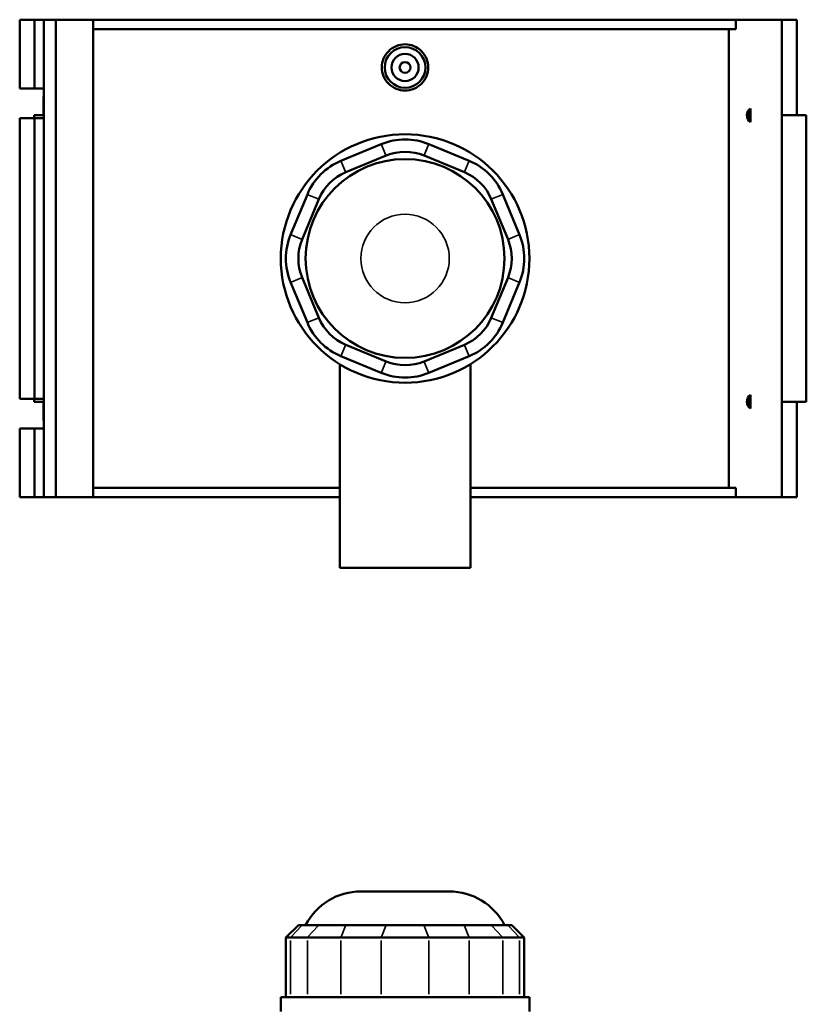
# Model space of a CAD drawing. Header units: inches. Extents: x -3 to 51.4, y -2.5 to 49.9.
# Tile 6 of 9: x 13.6 to 25, y 24.6 to 38.8. Entities that reach past the tile are written whole.
import ezdxf

# ---------------------------------------------------------------- set-up
doc = ezdxf.new("R2010")
doc.units = ezdxf.units.IN
doc.header["$MEASUREMENT"] = 0
doc.layers.add('Visible (ANSI)', color=7, linetype='Continuous', lineweight=50)
doc.layers.add('Visible Narrow (ANSI)', color=7, linetype='Continuous', lineweight=35)

msp = doc.modelspace()

# ---------------------------------------------------------------- linework, layer by layer
at = {"layer": 'Visible (ANSI)'}
for p, q in [((13.5719, 38.8368), (13.5719, 37.8403)), ((13.5719, 38.8368), (13.7876, 38.8368)), ((13.7876, 38.8368), (13.9231, 38.8368)), ((13.7876, 38.8368), (13.7876, 37.8403)), ((13.9231, 38.8368), (13.9231, 37.8403)), ((13.9231, 38.8368), (14.0957, 38.8368)), ((14.0957, 38.8368), (14.0957, 31.9068)), ((14.0957, 38.8368), (14.6377, 38.8368)), ((14.6377, 38.8368), (14.6377, 31.9068)), ((14.6377, 38.8368), (23.9563, 38.8368)), ((24.6272, 38.8368), (23.9563, 38.8368)), ((23.9563, 38.6982), (23.9563, 38.8368)), ((24.8451, 38.8368), (24.6272, 38.8368)), ((24.6272, 38.8368), (24.6272, 31.9068)), ((24.8451, 38.8368), (24.8451, 37.4508)), ((23.9563, 38.6982), (14.6377, 38.6982)), ((23.8555, 32.0454), (23.8555, 38.6982)), ((13.5719, 37.8403), (13.7876, 37.8403)), ((13.7876, 37.8403), (13.9231, 37.8403)), ((13.9231, 37.8403), (13.9231, 37.7335)), ((13.9231, 37.7335), (13.9231, 37.6532)), ((13.9174, 37.6933), (13.9174, 37.4508)), ((13.9231, 37.6532), (13.9231, 37.4078)), ((13.9231, 37.4508), (13.7822, 37.4508)), ((13.7822, 37.4508), (13.7822, 37.4078)), ((24.1708, 37.3812), (24.1708, 37.5204)), ((24.9802, 37.4508), (24.6272, 37.4508)), ((24.9802, 37.4508), (24.9802, 33.2928)), ((13.7876, 37.4078), (13.5719, 37.4078)), ((13.5719, 37.4078), (13.5719, 33.3358)), ((13.9231, 37.4078), (13.7876, 37.4078)), ((13.7876, 37.4078), (13.7876, 33.3358)), ((13.9231, 37.4078), (13.9231, 33.3358)), ((18.8161, 37.0313), (18.2314, 36.7891)), ((20.0905, 36.7891), (19.5058, 37.0313)), ((18.3003, 36.6226), (18.8851, 36.8648)), ((19.4368, 36.8648), (20.0216, 36.6226)), ((17.7436, 36.3014), (17.5014, 35.7167)), ((20.8205, 35.7167), (20.5783, 36.3014)), ((17.668, 35.6477), (17.9102, 36.2324)), ((20.4117, 36.2324), (20.6539, 35.6477)), ((17.5014, 35.0269), (17.7436, 34.4422)), ((17.9102, 34.5112), (17.668, 35.0959)), ((20.6539, 35.0959), (20.4117, 34.5112)), ((20.5783, 34.4422), (20.8205, 35.0269)), ((18.8851, 33.8788), (18.3003, 34.121)), ((20.0216, 34.121), (19.4368, 33.8788)), ((18.2314, 33.9545), (18.8161, 33.7123)), ((19.5058, 33.7123), (20.0905, 33.9545)), ((18.2141, 33.8382), (18.2141, 30.8818)), ((20.1078, 33.8382), (20.1078, 30.8818)), ((13.5719, 33.3358), (13.7876, 33.3358)), ((13.7822, 33.3358), (13.7822, 33.2928)), ((13.7822, 33.2928), (13.9231, 33.2928)), ((13.7876, 33.3358), (13.9231, 33.3358)), ((13.9174, 33.2928), (13.9174, 33.0502)), ((13.9231, 33.3358), (13.9231, 33.0904)), ((24.1708, 33.2232), (24.1708, 33.3624)), ((24.6272, 33.2928), (24.9802, 33.2928)), ((24.8451, 33.2928), (24.8451, 31.9068)), ((13.9231, 33.0904), (13.9231, 33.0101)), ((13.9231, 33.0101), (13.9231, 32.9033)), ((13.7876, 32.9033), (13.5719, 32.9033)), ((13.5719, 32.9033), (13.5719, 31.9068)), ((13.9231, 32.9033), (13.7876, 32.9033)), ((13.7876, 32.9033), (13.7876, 31.9068)), ((13.9231, 32.9033), (13.9231, 31.9068)), ((18.2141, 32.0454), (14.6377, 32.0454)), ((23.9563, 32.0454), (20.1078, 32.0454)), ((23.9563, 31.9068), (23.9563, 32.0454)), ((13.5719, 31.9068), (13.7876, 31.9068)), ((13.7876, 31.9068), (13.9231, 31.9068)), ((13.9231, 31.9068), (14.0957, 31.9068)), ((14.0957, 31.9068), (14.6377, 31.9068)), ((14.6377, 31.9068), (18.2141, 31.9068)), ((20.1078, 31.9068), (23.9563, 31.9068)), ((23.9563, 31.9068), (24.6272, 31.9068)), ((24.6272, 31.9068), (24.8451, 31.9068)), ((18.2141, 30.8818), (20.1078, 30.8818)), ((18.5199, 26.188), (19.802, 26.188)), ((17.6131, 25.7001), (17.4328, 25.5198)), ((17.6131, 25.7001), (17.668, 25.7001)), ((17.9102, 25.7001), (17.668, 25.7001)), ((17.9102, 25.7001), (18.3003, 25.7001)), ((18.8851, 25.7001), (18.3003, 25.7001)), ((18.8851, 25.7001), (19.4368, 25.7001)), ((20.0216, 25.7001), (19.4368, 25.7001)), ((20.0216, 25.7001), (20.4117, 25.7001)), ((20.6539, 25.7001), (20.4117, 25.7001)), ((20.6539, 25.7001), (20.7088, 25.7001)), ((20.7088, 25.7001), (20.8891, 25.5198)), ((17.5014, 25.5198), (17.4328, 25.5198)), ((17.4328, 25.5198), (17.4328, 24.6546)), ((17.5014, 25.5198), (17.7436, 25.5198)), ((18.2314, 25.5198), (17.7436, 25.5198)), ((18.2314, 25.5198), (18.8161, 25.5198)), ((19.5058, 25.5198), (18.8161, 25.5198)), ((19.5058, 25.5198), (20.0905, 25.5198)), ((20.5783, 25.5198), (20.0905, 25.5198)), ((20.5783, 25.5198), (20.8205, 25.5198)), ((20.8891, 25.5198), (20.8205, 25.5198)), ((20.8891, 25.5198), (20.8891, 24.6546)), ((20.9633, 24.6546), (17.3586, 24.6546)), ((17.3586, 24.4455), (17.3586, 24.6546)), ((20.9633, 24.4455), (20.9633, 24.6546))]:
    msp.add_line(p, q, dxfattribs=at)
for centre, radius in [((19.161, 38.1438), 0.2953), ((19.161, 38.1438), 0.1969), ((19.161, 38.1438), 0.0787), ((19.161, 35.3718), 1.8024), ((19.161, 35.3718), 1.4419)]:
    msp.add_circle(centre, radius, dxfattribs=at)
for centre, radius, start, end in [((14.0616, 37.6933), 0.1442, 163.82929, 196.17071), ((24.2347, 37.4508), 0.1181, 122.76125, 237.23875), ((24.2347, 37.4508), 0.0945, 132.56487, 227.43513), ((19.161, 36.1987), 0.9012, 67.5, 112.5), ((19.161, 36.1987), 0.7209, 67.5, 112.5), ((18.5762, 35.9565), 0.9012, 112.5, 157.5), ((19.7457, 35.9565), 0.9012, 22.5, 67.5), ((18.5762, 35.9565), 0.7209, 112.5, 157.5), ((19.7457, 35.9565), 0.7209, 22.5, 67.5), ((18.334, 35.3718), 0.9012, 157.5, 202.5), ((18.334, 35.3718), 0.7209, 157.5, 202.5), ((19.9879, 35.3718), 0.7209, 337.5, 22.5), ((19.9879, 35.3718), 0.9012, 337.5, 22.5), ((18.5762, 34.7871), 0.9012, 202.5, 247.5), ((18.5762, 34.7871), 0.7209, 202.5, 247.5), ((19.7457, 34.7871), 0.7209, 292.5, 337.5), ((19.7457, 34.7871), 0.9012, 292.5, 337.5), ((19.161, 34.5449), 0.7209, 247.5, 292.5), ((19.161, 34.5449), 0.9012, 247.5, 292.5), ((24.2347, 33.2928), 0.1181, 122.76125, 237.23875), ((24.2347, 33.2928), 0.0945, 132.56487, 227.43513), ((14.0616, 33.0502), 0.1442, 163.82929, 196.17071), ((18.5199, 25.2868), 0.9012, 90, 152.70323), ((19.802, 25.2868), 0.9012, 27.29677, 90)]:
    msp.add_arc(centre, radius, start, end, dxfattribs=at)
msp.add_open_spline([(19.4974, 38.1438), (19.4974, 38.1016), (19.489, 38.0566), (19.4545, 37.9738), (19.4286, 37.9361), (19.3688, 37.8766), (19.331, 37.8508), (19.2481, 37.8167), (19.2031, 37.8083), (19.1188, 37.8083), (19.0738, 37.8167), (18.9909, 37.8508), (18.9531, 37.8766), (18.8933, 37.9361), (18.8674, 37.9738), (18.8329, 38.0566), (18.8245, 38.1016), (18.8245, 38.186), (18.8329, 38.231), (18.8674, 38.3138), (18.8933, 38.3515), (18.9531, 38.411), (18.9909, 38.4368), (19.0738, 38.4709), (19.1188, 38.4793), (19.2031, 38.4793), (19.2481, 38.4709), (19.331, 38.4368), (19.3688, 38.411), (19.4286, 38.3515), (19.4545, 38.3138), (19.489, 38.231), (19.4974, 38.186), (19.4974, 38.1438)], degree=3, knots=[0, 0, 0, 0, 0.321687, 0.321687, 0.643374, 0.643374, 0.9648534, 0.9648534, 1.2863328, 1.2863328, 1.6078122, 1.6078122, 1.9292915, 1.9292915, 2.2509786, 2.2509786, 2.5726656, 2.5726656, 2.8943526, 2.8943526, 3.2160396, 3.2160396, 3.537519, 3.537519, 3.8589984, 3.8589984, 4.1804777, 4.1804777, 4.5019571, 4.5019571, 4.8236441, 4.8236441, 5.1453311, 5.1453311, 5.1453311, 5.1453311], dxfattribs=at)
for points, weights in [([(24.1708, 37.5204), (24.1708, 37.5336), (24.1708, 37.5501)], [1, 1.00992428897, 1]), ([(24.1708, 37.3515), (24.1708, 37.368), (24.1708, 37.3812)], [1, 1.00992428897, 1]), ([(24.1708, 33.3624), (24.1708, 33.3756), (24.1708, 33.3921)], [1, 1.00992428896, 1]), ([(24.1708, 33.1935), (24.1708, 33.21), (24.1708, 33.2232)], [1, 1.00992428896, 1])]:
    msp.add_rational_spline(points, weights, degree=2, dxfattribs=at)
at = {"layer": 'Visible Narrow (ANSI)'}
for p, q in [((18.8816, 36.8731), (18.8195, 37.023)), ((19.4403, 36.8731), (19.5024, 37.023)), ((18.2348, 36.7808), (18.2969, 36.6309)), ((20.025, 36.6309), (20.0871, 36.7808)), ((17.9018, 36.2359), (17.752, 36.2979)), ((20.4201, 36.2359), (20.5699, 36.2979)), ((17.6596, 35.6511), (17.5098, 35.7132)), ((20.6623, 35.6511), (20.8121, 35.7132)), ((17.6596, 35.0925), (17.5098, 35.0304)), ((20.6623, 35.0925), (20.8121, 35.0304)), ((17.9018, 34.5077), (17.752, 34.4456)), ((20.4201, 34.5077), (20.5699, 34.4456)), ((18.2969, 34.1127), (18.2348, 33.9628)), ((20.025, 34.1127), (20.0871, 33.9628)), ((18.8816, 33.8705), (18.8195, 33.7206)), ((19.4403, 33.8705), (19.5024, 33.7206)), ((17.6596, 25.691), (17.5098, 25.5288)), ((17.9018, 25.691), (17.752, 25.5288)), ((18.2969, 25.691), (18.2348, 25.5288)), ((18.8816, 25.691), (18.8195, 25.5288)), ((19.4403, 25.691), (19.5024, 25.5288)), ((20.025, 25.691), (20.0871, 25.5288)), ((20.4201, 25.691), (20.5699, 25.5288)), ((20.6623, 25.691), (20.8121, 25.5288)), ((17.5014, 24.6978), (17.5014, 25.4766)), ((17.7436, 25.4766), (17.7436, 24.6978)), ((18.2314, 24.6978), (18.2314, 25.4766)), ((18.8161, 25.4766), (18.8161, 24.6978)), ((19.5058, 24.6978), (19.5058, 25.4766)), ((20.0905, 25.4766), (20.0905, 24.6978)), ((20.5783, 24.6978), (20.5783, 25.4766)), ((20.8205, 25.4766), (20.8205, 24.6978))]:
    msp.add_line(p, q, dxfattribs=at)
msp.add_circle((19.161, 35.3718), 0.6411, dxfattribs=at)

doc.saveas('drawing.dxf')
